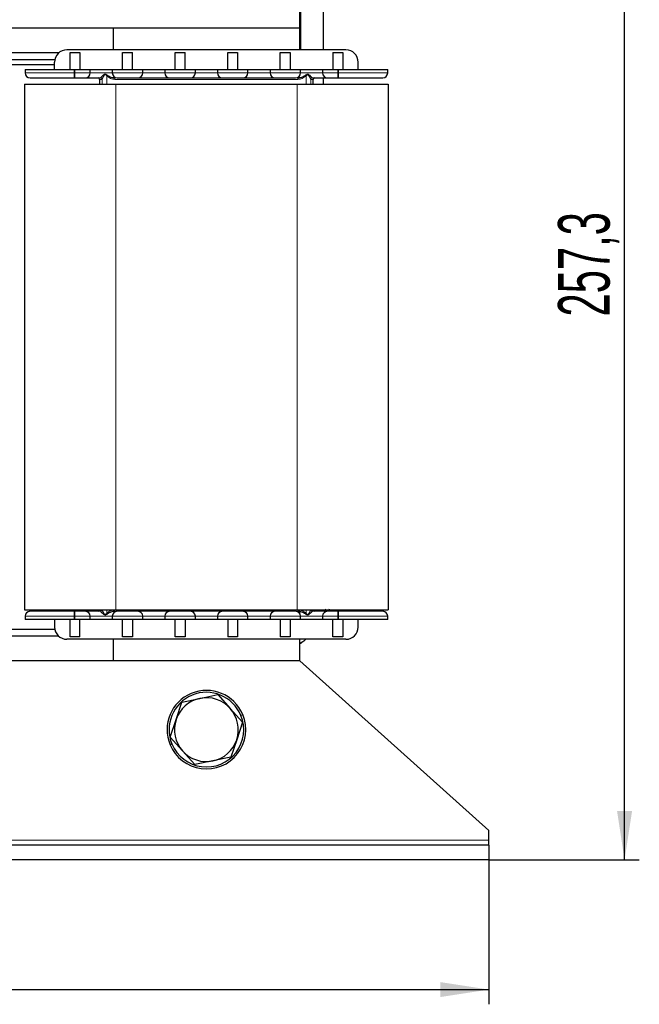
# Model space of a CAD drawing. Header units: millimetres. Extents: x 5 to 418, y 2 to 292.
# Tile 13 of 48: x 115 to 157, y 154 to 221. Entities that reach past the tile are written whole.
import ezdxf

# ---------------------------------------------------------------- set-up
doc = ezdxf.new("R2010")
doc.units = ezdxf.units.MM
doc.layers.add('SLD-0', color=7, linetype='Continuous')
doc.styles.add('SLDTEXTSTYLE0', font='TXT', dxfattribs={"width": 0.605})
doc.dimstyles.new('SLDDIMSTYLE0', dxfattribs={"dimtxt": 3.5, "dimasz": 3.302, "dimexe": 0, "dimexo": 0.0625, "dimgap": 0.875, "dimtad": 1, "dimlfac": 3, "dimrnd": 1e-09, "dimzin": 12, "dimdsep": 46, "dimtxsty": 'SLDTEXTSTYLE0', "dimsah": 1, "dimcen": 0.09, "dimadec": 0, "dimazin": 3, "dimtfac": 1, "dimtofl": 0, "dimtmove": 0, "dimatfit": 3, "dimfxl": 1, "dimfrac": 2, "dimtolj": 1, "dimtzin": 12, "dimarcsym": 0})
doc.dimstyles.new('SLDDIMSTYLE1', dxfattribs={"dimtxt": 3.5, "dimasz": 3.302, "dimexe": 0, "dimexo": 0.0625, "dimgap": 0.875, "dimtad": 1, "dimdec": 1, "dimlfac": 3, "dimrnd": 1e-09, "dimzin": 12, "dimdsep": 46, "dimtxsty": 'SLDTEXTSTYLE0', "dimsah": 1, "dimcen": 0.09, "dimadec": 0, "dimazin": 3, "dimtfac": 1, "dimtofl": 0, "dimtmove": 0, "dimatfit": 3, "dimfxl": 1, "dimfrac": 2, "dimtolj": 1, "dimtzin": 12, "dimarcsym": 0})

# ---------------------------------------------------------------- blocks, each defined once
blk = doc.blocks.new('_D')
at = {"layer": 'SLD-0'}
for p, q in [((58.013, 164.236), (58.013, 154.429)), ((147.013, 164.236), (147.013, 154.429)), ((58.013, 155.429), (147.013, 155.429))]:
    blk.add_line(p, q, dxfattribs=at)
for points in [[(58.013, 155.429), (61.315, 154.921), (61.315, 155.937)], [(147.013, 155.429), (143.711, 155.937), (143.711, 154.921)]]:
    blk.add_solid(points, dxfattribs=at)
at = {"layer": 'SLD-0', "insert": (98.503, 159.941), "char_height": 3.5, "attachment_point": 1, "style": 'SLDTEXTSTYLE0'}
blk.add_mtext('267', dxfattribs=at)
blk = doc.blocks.new('_D_1')
at = {"layer": 'SLD-0'}
for p, q in [((114.413, 250.007), (157.219, 250.007)), ((156.219, 164.236), (156.219, 250.007)), ((147.013, 164.236), (157.219, 164.236))]:
    blk.add_line(p, q, dxfattribs=at)
for points in [[(156.219, 250.007), (155.711, 246.705), (156.727, 246.705)], [(156.219, 164.236), (156.727, 167.538), (155.711, 167.538)]]:
    blk.add_solid(points, dxfattribs=at)
at = {"layer": 'SLD-0', "insert": (151.707, 201.106), "char_height": 3.5, "attachment_point": 1, "rotation": 90, "style": 'SLDTEXTSTYLE0'}
blk.add_mtext('257,3', dxfattribs=at)

msp = doc.modelspace()

# ---------------------------------------------------------------- linework, layer by layer
at = {"color": 7, "linetype": 'Continuous', "lineweight": 25}
for p, q in [((134.2296, 234.9858), (134.2296, 219.2025)), ((135.7963, 219.2025), (135.7963, 234.9858)), ((134.1796, 220.6692), (134.1796, 233.0025)), ((134.1796, 220.6692), (70.8463, 220.6692)), ((121.513, 220.6692), (121.513, 219.2025)), ((134.1796, 219.2025), (134.1796, 220.6692)), ((137.313, 219.2025), (118.3796, 219.2025)), ((117.838, 219.0025), (112.5212, 219.0025)), ((117.5631, 218.5358), (112.7961, 218.5358)), ((118.5963, 219.0358), (119.263, 219.0358)), ((118.5963, 217.8692), (118.5963, 219.0358)), ((119.263, 219.0358), (119.263, 217.8692)), ((122.163, 219.0358), (122.8296, 219.0358)), ((122.163, 217.8692), (122.163, 219.0358)), ((122.8296, 217.8692), (122.8296, 219.0358)), ((125.7296, 219.0358), (126.3963, 219.0358)), ((125.7296, 217.8692), (125.7296, 219.0358)), ((126.3963, 217.8692), (126.3963, 219.0358)), ((129.2963, 217.8692), (129.2963, 219.0358)), ((129.2963, 219.0358), (129.963, 219.0358)), ((129.963, 219.0358), (129.963, 217.8692)), ((132.863, 219.0358), (133.5296, 219.0358)), ((132.863, 217.8692), (132.863, 219.0358)), ((133.5296, 219.0358), (133.5296, 217.8692)), ((136.4296, 219.0358), (137.0963, 219.0358)), ((136.4296, 219.0358), (136.4296, 217.8692)), ((137.0963, 219.0358), (137.0963, 217.8692)), ((113.7796, 218.2025), (117.5463, 218.2025)), ((115.5463, 217.8692), (115.5463, 217.6358)), ((115.5463, 217.8692), (118.8796, 217.8692)), ((117.5463, 217.8692), (117.5463, 218.3692)), ((118.8796, 217.8692), (118.9296, 217.8692)), ((118.9296, 217.8692), (119.963, 217.8692)), ((119.963, 217.6358), (119.963, 217.8692)), ((119.963, 217.8692), (120.2861, 217.8692)), ((120.2861, 217.8692), (121.1398, 217.8692)), ((121.1398, 217.8692), (121.463, 217.8692)), ((121.463, 217.8692), (121.463, 217.6358)), ((121.463, 217.8692), (123.5296, 217.8692)), ((123.5296, 217.6358), (123.5296, 217.8692)), ((123.5296, 217.8692), (125.0296, 217.8692)), ((125.0296, 217.8692), (125.0296, 217.6358)), ((125.0296, 217.8692), (127.0963, 217.8692)), ((127.0963, 217.6358), (127.0963, 217.8692)), ((127.0963, 217.8692), (128.5963, 217.8692)), ((128.5963, 217.8692), (128.5963, 217.6358)), ((128.5963, 217.8692), (130.663, 217.8692)), ((130.663, 217.6358), (130.663, 217.8692)), ((130.663, 217.8692), (132.163, 217.8692)), ((132.163, 217.8692), (132.163, 217.6358)), ((132.163, 217.8692), (134.2296, 217.8692)), ((134.2296, 217.6358), (134.2296, 217.8692)), ((134.2296, 217.8692), (134.5528, 217.8692)), ((134.5528, 217.8692), (135.4065, 217.8692)), ((135.4065, 217.8692), (135.7296, 217.8692)), ((135.7296, 217.8692), (136.763, 217.8692)), ((135.7296, 217.8692), (135.7296, 217.6358)), ((136.763, 217.8692), (136.813, 217.8692)), ((136.813, 217.8692), (140.1463, 217.8692)), ((138.1463, 217.8692), (138.1463, 218.3692)), ((140.1463, 217.6358), (140.1463, 217.8692)), ((118.8796, 217.3025), (118.9296, 217.3025)), ((120.5963, 217.2025), (120.5963, 216.8692)), ((134.1191, 217.306), (134.0537, 217.3011)), ((135.0963, 216.8692), (135.0963, 217.2025)), ((135.7963, 216.8692), (135.7963, 217.3025)), ((136.763, 217.3025), (136.813, 217.3025)), ((115.513, 216.8692), (115.513, 181.2025)), ((115.513, 216.8692), (121.6963, 216.8692)), ((121.6963, 216.8692), (133.9963, 216.8692)), ((133.9963, 216.8692), (140.1796, 216.8692)), ((140.1796, 216.8692), (140.1796, 181.2025)), ((115.513, 181.2025), (121.6963, 181.2025)), ((118.3463, 181.2025), (118.3463, 181.1025)), ((118.9296, 181.1025), (118.8796, 181.1025)), ((121.5735, 181.099), (121.6389, 181.1039)), ((121.6963, 181.2025), (133.9963, 181.2025)), ((133.9963, 181.2025), (140.1796, 181.2025)), ((134.1796, 180.9448), (134.1796, 181.2025)), ((136.1796, 181.2358), (136.1403, 181.1025)), ((136.813, 181.1025), (136.763, 181.1025)), ((115.5463, 180.7692), (115.5463, 180.5358)), ((118.8796, 180.5358), (115.5463, 180.5358)), ((117.5463, 180.5358), (117.5463, 180.0358)), ((118.5963, 179.3692), (118.5963, 180.5358)), ((118.9296, 180.5358), (118.8796, 180.5358)), ((119.963, 180.5358), (118.9296, 180.5358)), ((119.263, 179.3692), (119.263, 180.5358)), ((119.963, 180.5358), (119.963, 180.7692)), ((120.2861, 180.5358), (119.963, 180.5358)), ((121.1398, 180.5358), (120.2861, 180.5358)), ((121.463, 180.5358), (121.1398, 180.5358)), ((121.463, 180.7692), (121.463, 180.5358)), ((123.5296, 180.5358), (121.463, 180.5358)), ((122.163, 179.3692), (122.163, 180.5358)), ((122.8296, 180.5358), (122.8296, 179.3692)), ((123.5296, 180.5358), (123.5296, 180.7692)), ((125.0296, 180.5358), (123.5296, 180.5358)), ((125.0296, 180.7692), (125.0296, 180.5358)), ((127.0963, 180.5358), (125.0296, 180.5358)), ((125.7296, 179.3692), (125.7296, 180.5358)), ((126.3963, 180.5358), (126.3963, 179.3692)), ((127.0963, 180.5358), (127.0963, 180.7692)), ((128.5963, 180.5358), (127.0963, 180.5358)), ((128.5963, 180.7692), (128.5963, 180.5358)), ((130.663, 180.5358), (128.5963, 180.5358)), ((129.2963, 180.5358), (129.2963, 179.3692)), ((129.963, 180.5358), (129.963, 179.3692)), ((130.663, 180.5358), (130.663, 180.7692)), ((132.163, 180.5358), (130.663, 180.5358)), ((132.163, 180.7692), (132.163, 180.5358)), ((134.2296, 180.5358), (132.163, 180.5358)), ((132.863, 180.5358), (132.863, 179.3692)), ((133.5296, 180.5358), (133.5296, 179.3692)), ((134.2296, 180.5358), (134.2296, 180.7692)), ((134.5528, 180.5358), (134.2296, 180.5358)), ((135.4065, 180.5358), (134.5528, 180.5358)), ((135.7296, 180.5358), (135.4065, 180.5358)), ((135.7296, 180.7692), (135.7296, 180.5358)), ((136.763, 180.5358), (135.7296, 180.5358)), ((136.4296, 179.3692), (136.4296, 180.5358)), ((136.813, 180.5358), (136.763, 180.5358)), ((140.1463, 180.5358), (136.813, 180.5358)), ((137.0963, 180.5358), (137.0963, 179.3692)), ((138.1463, 180.0358), (138.1463, 180.5358)), ((140.1463, 180.5358), (140.1463, 180.7692)), ((117.5631, 179.8692), (112.7961, 179.8692)), ((117.838, 179.4025), (112.5212, 179.4025)), ((137.313, 179.2025), (118.3796, 179.2025)), ((119.263, 179.3692), (118.5963, 179.3692)), ((121.513, 179.2025), (121.513, 177.7358)), ((122.8296, 179.3692), (122.163, 179.3692)), ((126.3963, 179.3692), (125.7296, 179.3692)), ((129.963, 179.3692), (129.2963, 179.3692)), ((133.5296, 179.3692), (132.863, 179.3692)), ((134.1796, 177.7358), (134.1796, 179.2025)), ((137.0963, 179.3692), (136.4296, 179.3692)), ((134.1796, 177.7358), (70.8463, 177.7358)), ((147.013, 166.2358), (134.1796, 177.7358)), ((126.1821, 174.9373), (127.4071, 175.1909)), ((127.4071, 175.1909), (128.632, 175.4444)), ((128.632, 175.4444), (129.4641, 174.5104)), ((125.7893, 173.7496), (126.1821, 174.9373)), ((129.4641, 174.5104), (130.2962, 173.5763)), ((125.3964, 172.562), (125.7893, 173.7496)), ((130.2962, 173.5763), (129.9033, 172.3887)), ((126.2285, 171.628), (125.3964, 172.562)), ((129.9033, 172.3887), (129.5105, 171.2011)), ((127.0606, 170.6939), (126.2285, 171.628)), ((129.5105, 171.2011), (128.2855, 170.9475)), ((128.2855, 170.9475), (127.0606, 170.6939)), ((147.013, 165.5692), (147.013, 166.2358)), ((147.013, 165.2358), (58.013, 165.2358)), ((147.013, 165.2358), (147.013, 165.5692)), ((147.013, 165.2358), (147.013, 164.2358)), ((147.013, 164.2358), (58.013, 164.2358))]:
    msp.add_line(p, q, dxfattribs=at)
at = {"color": 7, "linetype": 'Continuous', "lineweight": 18}
for p, q in [((118.8796, 217.6358), (118.8796, 217.8692)), ((118.9296, 217.8692), (118.9296, 217.6358)), ((136.763, 217.6358), (136.763, 217.8692)), ((136.813, 217.8692), (136.813, 217.6358)), ((115.5463, 217.6358), (118.8796, 217.6358)), ((118.8796, 217.3025), (118.8796, 217.6358)), ((118.9296, 217.6358), (118.8796, 217.6358)), ((118.9296, 217.6358), (119.963, 217.6358)), ((118.9296, 217.6358), (118.9296, 217.3025)), ((121.463, 217.6358), (119.963, 217.6358)), ((120.7668, 217.2025), (120.5963, 217.2025)), ((120.6669, 217.3025), (120.6701, 217.3083)), ((120.7668, 217.2025), (120.7708, 217.21)), ((120.7708, 216.8692), (120.7708, 217.21)), ((121.0865, 216.8692), (121.0865, 217.4402)), ((121.463, 217.6358), (123.5296, 217.6358)), ((134.0498, 217.2025), (121.6428, 217.2025)), ((125.0296, 217.6358), (123.5296, 217.6358)), ((125.0296, 217.6358), (127.0963, 217.6358)), ((128.5963, 217.6358), (127.0963, 217.6358)), ((128.5963, 217.6358), (130.663, 217.6358)), ((132.163, 217.6358), (130.663, 217.6358)), ((132.163, 217.6358), (134.2296, 217.6358)), ((135.7296, 217.6358), (134.2296, 217.6358)), ((134.6061, 216.8692), (134.6061, 217.4402)), ((134.9218, 216.8692), (134.9218, 217.21)), ((134.9258, 217.2025), (134.9218, 217.21)), ((135.0963, 217.2025), (134.9258, 217.2025)), ((135.0225, 217.3083), (135.0257, 217.3025)), ((135.7296, 217.6358), (136.763, 217.6358)), ((136.763, 217.3025), (136.763, 217.6358)), ((136.813, 217.6358), (136.763, 217.6358)), ((136.813, 217.6358), (136.813, 217.3025)), ((136.813, 217.6358), (140.1463, 217.6358)), ((121.6963, 216.8692), (121.6963, 181.2025)), ((133.9963, 216.8692), (133.9963, 181.2025)), ((118.8796, 180.7692), (118.8796, 181.1025)), ((118.9296, 181.1025), (118.9296, 180.7692)), ((120.6701, 181.0968), (120.6669, 181.1025)), ((120.7708, 181.195), (120.7708, 181.2025)), ((121.0865, 180.9648), (121.0865, 181.2025)), ((134.6061, 180.9648), (134.6061, 181.2025)), ((134.9218, 181.195), (134.9218, 181.2025)), ((135.0257, 181.1025), (135.0225, 181.0968)), ((135.8625, 181.1025), (135.9568, 181.2358)), ((136.763, 180.7692), (136.763, 181.1025)), ((136.813, 181.1025), (136.813, 180.7692)), ((118.8796, 180.7692), (115.5463, 180.7692)), ((118.8796, 180.7692), (118.9296, 180.7692)), ((118.8796, 180.5358), (118.8796, 180.7692)), ((119.963, 180.7692), (118.9296, 180.7692)), ((118.9296, 180.7692), (118.9296, 180.5358)), ((119.963, 180.7692), (121.463, 180.7692)), ((123.5296, 180.7692), (121.463, 180.7692)), ((123.5296, 180.7692), (125.0296, 180.7692)), ((127.0963, 180.7692), (125.0296, 180.7692)), ((127.0963, 180.7692), (128.5963, 180.7692)), ((130.663, 180.7692), (128.5963, 180.7692)), ((130.663, 180.7692), (132.163, 180.7692)), ((134.2296, 180.7692), (132.163, 180.7692)), ((134.2296, 180.7692), (135.7296, 180.7692)), ((136.763, 180.7692), (135.7296, 180.7692)), ((136.763, 180.7692), (136.813, 180.7692)), ((136.763, 180.5358), (136.763, 180.7692)), ((140.1463, 180.7692), (136.813, 180.7692)), ((136.813, 180.7692), (136.813, 180.5358)), ((130.1864, 174.0396), (130.3096, 174.0906)), ((125.5062, 172.0988), (125.383, 172.0477)), ((147.013, 165.5692), (106.6937, 165.5692))]:
    msp.add_line(p, q, dxfattribs=at)
at = {"color": 7, "linetype": 'Continuous', "lineweight": 25}
for centre, radius, start, end in [((118.3796, 218.3692), 0.8333, 90, 180), ((137.313, 218.3692), 0.8333, 0, 90), ((115.8796, 217.6358), 0.3333, 180, 270), ((119.6296, 217.6358), 0.3333, 270, 0), ((120.4963, 217.2025), 0.1, 0, 90), ((121.7963, 217.6358), 0.3333, 180, 270), ((123.1963, 217.6358), 0.3333, 270, 0), ((125.363, 217.6358), 0.3333, 180, 270), ((126.763, 217.6358), 0.3333, 270, 0), ((128.9296, 217.6358), 0.3333, 180, 270), ((130.3296, 217.6358), 0.3333, 270, 0), ((132.4963, 217.6358), 0.3333, 180, 270), ((133.8963, 217.6358), 0.3333, 270, 0), ((135.1963, 217.2025), 0.1, 90, 180), ((136.063, 217.6358), 0.3333, 180, 270), ((139.813, 217.6358), 0.3333, 270, 0), ((115.8796, 180.7692), 0.3333, 90, 180), ((119.6296, 180.7692), 0.3333, 0, 90), ((120.4963, 181.2025), 0.1, 270, 0), ((121.7963, 180.7692), 0.3333, 90, 180), ((123.1963, 180.7692), 0.3333, 0, 90), ((125.363, 180.7692), 0.3333, 90, 180), ((126.763, 180.7692), 0.3333, 0, 90), ((128.9296, 180.7692), 0.3333, 90, 180), ((130.3296, 180.7692), 0.3333, 0, 90), ((132.4963, 180.7692), 0.3333, 90, 180), ((133.8963, 180.7692), 0.3333, 0, 90), ((135.1963, 181.2025), 0.1, 180, 270), ((136.063, 180.7692), 0.3333, 90, 180), ((139.813, 180.7692), 0.3333, 0, 90), ((118.3796, 180.0358), 0.8333, 180, 270), ((137.313, 180.0358), 0.8333, 270, 0), ((127.8463, 173.0692), 2.6667, 22.522674, 202.522674), ((127.8463, 173.0692), 2.5333, 22.522674, 202.522674), ((127.8463, 173.0692), 2.1667, 101.695734, 161.695734), ((127.8463, 173.0692), 2.1667, 41.695734, 101.695734), ((127.8463, 173.0692), 2.1667, 341.695734, 41.695734), ((127.8463, 173.0692), 2.6667, 202.522674, 22.522674), ((127.8463, 173.0692), 2.5333, 202.522674, 22.522674), ((127.8463, 173.0692), 2.1667, 161.695734, 221.695734), ((127.8463, 173.0692), 2.1667, 281.695734, 341.695734), ((127.8463, 173.0692), 2.1667, 221.695734, 281.695734)]:
    msp.add_arc(centre, radius, start, end, dxfattribs=at)
at = {"color": 7, "linetype": 'Continuous', "lineweight": 18}
for centre, radius, start, end in [((120.6668, 217.2026), 0.0999, 359.964664, 89.96462), ((120.6706, 217.2081), 0.1002, 1.093171, 90.274928), ((119.5795, 218.8853), 2.0879, 316.20203, 317.894524), ((121.1113, 217.2274), 0.5321, 357.313207, 8.108605), ((134.5813, 217.2274), 0.5321, 171.891395, 182.686793), ((136.1131, 218.8853), 2.0879, 222.105476, 223.79797), ((135.022, 217.2081), 0.1002, 89.724728, 178.906826), ((135.0258, 217.2026), 0.0999, 90.03543, 180.035336), ((120.6668, 181.2024), 0.0999, 270.03538, 0.035336), ((120.6706, 181.1969), 0.1002, 269.724728, 358.906826), ((121.1113, 181.1776), 0.5321, 351.891395, 2.686793), ((134.5813, 181.1776), 0.5321, 177.313207, 188.108605), ((135.022, 181.1969), 0.1002, 181.093171, 270.274928), ((135.0258, 181.2024), 0.0999, 179.964664, 269.96462), ((119.5795, 179.5197), 2.0879, 42.105476, 43.79797), ((136.1131, 179.5197), 2.0879, 136.20203, 137.894524)]:
    msp.add_arc(centre, radius, start, end, dxfattribs=at)
at = {"color": 7, "linetype": 'Continuous', "lineweight": 25}
for points, knots in [([(115.8796, 217.3025), (115.9197, 217.3025), (115.9814, 217.3025), (116.3555, 217.3025), (116.7426, 217.3025), (117.2233, 217.3025), (117.9217, 217.3025), (118.5023, 217.3025), (118.8796, 217.3025)], [0, 0, 0, 0, 0.2394568, 0.3683607, 0.5, 0.6316393, 0.7605432, 1, 1, 1, 1]), ([(118.9296, 217.3025), (119.0177, 217.3025), (119.1536, 217.3025), (119.3167, 217.3025), (119.4281, 217.3025), (119.5185, 217.3025), (119.6057, 217.3025), (119.6202, 217.3025), (119.6296, 217.3025)], [0, 0, 0, 0, 0.2394429, 0.3696399, 0.4999999, 0.630197, 0.7605571, 1, 1, 1, 1]), ([(119.6296, 217.3025), (119.6439, 217.3025), (119.6736, 217.3025), (119.9121, 217.3025), (120.2603, 217.3025), (120.5348, 217.3025), (120.6669, 217.3025)], [0, 0, 0, 0, 0.2406499, 0.5, 0.7593501, 1, 1, 1, 1]), ([(121.1285, 217.4854), (121.207, 217.4363), (121.3638, 217.3383), (121.5468, 217.3144), (121.6381, 217.3025)], [0, 0, 0, 0, 0.5009653, 1, 1, 1, 1]), ([(121.7963, 217.3025), (121.8057, 217.3025), (121.8202, 217.3025), (121.9074, 217.3025), (121.9978, 217.3025), (122.1092, 217.3025), (122.2723, 217.3025), (122.4963, 217.3025), (122.7202, 217.3025), (122.8834, 217.3025), (122.9947, 217.3025), (123.0852, 217.3025), (123.1724, 217.3025), (123.1869, 217.3025), (123.1963, 217.3025)], [0, 0, 0, 0, 0.1197215, 0.18482, 0.25, 0.3150985, 0.3802785, 0.5, 0.6197215, 0.68482, 0.75, 0.8150985, 0.8802785, 1, 1, 1, 1]), ([(123.1963, 217.3025), (123.2109, 217.3025), (123.2333, 217.3025), (123.3682, 217.3025), (123.5082, 217.3025), (123.6806, 217.3025), (123.933, 217.3025), (124.2796, 217.3025), (124.6262, 217.3025), (124.8787, 217.3025), (125.051, 217.3025), (125.1911, 217.3025), (125.326, 217.3025), (125.3484, 217.3025), (125.363, 217.3025)], [0, 0, 0, 0, 0.1197215, 0.1848344, 0.25, 0.3151129, 0.3802785, 0.5, 0.6197215, 0.6848344, 0.75, 0.8151129, 0.8802785, 1, 1, 1, 1]), ([(125.363, 217.3025), (125.3724, 217.3025), (125.3869, 217.3025), (125.474, 217.3025), (125.5645, 217.3025), (125.6759, 217.3025), (125.839, 217.3025), (126.063, 217.3025), (126.2869, 217.3025), (126.45, 217.3025), (126.5614, 217.3025), (126.6519, 217.3025), (126.739, 217.3025), (126.7536, 217.3025), (126.763, 217.3025)], [0, 0, 0, 0, 0.1197215, 0.18482, 0.25, 0.3150985, 0.3802785, 0.5, 0.6197215, 0.68482, 0.75, 0.8150985, 0.8802785, 1, 1, 1, 1]), ([(126.763, 217.3025), (126.7775, 217.3025), (126.8, 217.3025), (126.9349, 217.3025), (127.0748, 217.3025), (127.2472, 217.3025), (127.4997, 217.3025), (127.8463, 217.3025), (128.1929, 217.3025), (128.4453, 217.3025), (128.6177, 217.3025), (128.7577, 217.3025), (128.8926, 217.3025), (128.9151, 217.3025), (128.9296, 217.3025)], [0, 0, 0, 0, 0.11972147, 0.18483439, 0.24999998, 0.31511292, 0.38027853, 0.5, 0.61972147, 0.68483439, 0.74999998, 0.81511292, 0.88027853, 1, 1, 1, 1]), ([(128.9296, 217.3025), (128.939, 217.3025), (128.9536, 217.3025), (129.0407, 217.3025), (129.1311, 217.3025), (129.2425, 217.3025), (129.4057, 217.3025), (129.6296, 217.3025), (129.8536, 217.3025), (130.0167, 217.3025), (130.1281, 217.3025), (130.2185, 217.3025), (130.3057, 217.3025), (130.3202, 217.3025), (130.3296, 217.3025)], [0, 0, 0, 0, 0.1197215, 0.18482, 0.25, 0.3150985, 0.3802785, 0.5, 0.6197215, 0.68482, 0.75, 0.8150985, 0.8802785, 1, 1, 1, 1]), ([(130.3296, 217.3025), (130.3442, 217.3025), (130.3667, 217.3025), (130.5015, 217.3025), (130.6415, 217.3025), (130.8139, 217.3025), (131.0664, 217.3025), (131.413, 217.3025), (131.7595, 217.3025), (132.012, 217.3025), (132.1844, 217.3025), (132.3244, 217.3025), (132.4593, 217.3025), (132.4818, 217.3025), (132.4963, 217.3025)], [0, 0, 0, 0, 0.1197215, 0.1848344, 0.25, 0.3151129, 0.3802785, 0.5, 0.6197215, 0.6848344, 0.75, 0.8151129, 0.8802785, 1, 1, 1, 1]), ([(132.4963, 217.3025), (132.5057, 217.3025), (132.5202, 217.3025), (132.6074, 217.3025), (132.6978, 217.3025), (132.8092, 217.3025), (132.9723, 217.3025), (133.1963, 217.3025), (133.4202, 217.3025), (133.5834, 217.3025), (133.6947, 217.3025), (133.7852, 217.3025), (133.8724, 217.3025), (133.8869, 217.3025), (133.8963, 217.3025)], [0, 0, 0, 0, 0.1197215, 0.18482, 0.25, 0.3150985, 0.3802785, 0.5, 0.6197215, 0.68482, 0.75, 0.8150985, 0.8802785, 1, 1, 1, 1]), ([(134.0545, 217.3025), (134.1459, 217.3144), (134.3288, 217.3383), (134.4856, 217.4363), (134.5641, 217.4854)], [0, 0, 0, 0, 0.4990347, 1, 1, 1, 1]), ([(134.6061, 217.4402), (134.6231, 217.4617), (134.6484, 217.4938), (134.6815, 217.5245), (134.7, 217.531), (134.7096, 217.5318), (134.719, 217.53), (134.7341, 217.5229), (134.7551, 217.5025), (134.7834, 217.4656), (134.8042, 217.4309), (134.8412, 217.3672), (134.878, 217.3015), (134.9128, 217.2358), (134.919, 217.2182), (134.9218, 217.21)], [0, 0, 0, 0, 0.1262808, 0.189118, 0.2049233, 0.2201084, 0.2355606, 0.252124, 0.3018888, 0.3770218, 0.4812077, 0.5022073, 0.7507987, 0.8829381, 1, 1, 1, 1]), ([(135.0257, 217.3025), (135.1578, 217.3025), (135.4324, 217.3025), (135.7805, 217.3025), (136.019, 217.3025), (136.0487, 217.3025), (136.063, 217.3025)], [0, 0, 0, 0, 0.2406499, 0.5, 0.7593501, 1, 1, 1, 1]), ([(136.063, 217.3025), (136.0724, 217.3025), (136.0869, 217.3025), (136.174, 217.3025), (136.2645, 217.3025), (136.3759, 217.3025), (136.539, 217.3025), (136.6749, 217.3025), (136.763, 217.3025)], [0, 0, 0, 0, 0.2394429, 0.3696399, 0.4999999, 0.630197, 0.7605571, 1, 1, 1, 1]), ([(136.813, 217.3025), (137.1904, 217.3025), (137.7709, 217.3025), (138.4694, 217.3025), (138.95, 217.3025), (139.3372, 217.3025), (139.7113, 217.3025), (139.7729, 217.3025), (139.813, 217.3025)], [0, 0, 0, 0, 0.2394568, 0.3683607, 0.5, 0.6316393, 0.7605432, 1, 1, 1, 1]), ([(118.8796, 181.1025), (118.5023, 181.1025), (117.9217, 181.1025), (117.2233, 181.1025), (116.7426, 181.1025), (116.3555, 181.1025), (115.9814, 181.1025), (115.9197, 181.1025), (115.8796, 181.1025)], [0, 0, 0, 0, 0.2394568, 0.3683607, 0.5, 0.6316393, 0.7605432, 1, 1, 1, 1]), ([(119.6296, 181.1025), (119.6202, 181.1025), (119.6057, 181.1025), (119.5186, 181.1025), (119.4281, 181.1025), (119.3167, 181.1025), (119.1536, 181.1025), (119.0177, 181.1025), (118.9296, 181.1025)], [0, 0, 0, 0, 0.2394429, 0.3696399, 0.4999999, 0.630197, 0.7605571, 1, 1, 1, 1]), ([(120.6669, 181.1025), (120.5348, 181.1025), (120.2603, 181.1025), (119.9121, 181.1025), (119.6736, 181.1025), (119.6439, 181.1025), (119.6296, 181.1025)], [0, 0, 0, 0, 0.2406499, 0.5, 0.7593501, 1, 1, 1, 1]), ([(121.0865, 180.9648), (121.0696, 180.9433), (121.0442, 180.9112), (121.0111, 180.8806), (120.9926, 180.874), (120.983, 180.8732), (120.9736, 180.875), (120.9585, 180.8821), (120.9375, 180.9025), (120.9092, 180.9394), (120.8884, 180.9741), (120.8514, 181.0378), (120.8146, 181.1035), (120.7798, 181.1692), (120.7737, 181.1868), (120.7708, 181.195)], [0, 0, 0, 0, 0.1262808, 0.189118, 0.2049233, 0.2201084, 0.2355606, 0.252124, 0.3018888, 0.3770218, 0.4812077, 0.5022073, 0.7507987, 0.8829381, 1, 1, 1, 1]), ([(121.6381, 181.1025), (121.5468, 181.0906), (121.3638, 181.0667), (121.207, 180.9687), (121.1285, 180.9196)], [0, 0, 0, 0, 0.4990347, 1, 1, 1, 1]), ([(123.1963, 181.1025), (123.1869, 181.1025), (123.1724, 181.1025), (123.0852, 181.1025), (122.9948, 181.1025), (122.8834, 181.1025), (122.7203, 181.1025), (122.4963, 181.1025), (122.2724, 181.1025), (122.1093, 181.1025), (121.9979, 181.1025), (121.9074, 181.1025), (121.8202, 181.1025), (121.8057, 181.1025), (121.7963, 181.1025)], [0, 0, 0, 0, 0.1197215, 0.18482, 0.25, 0.3150985, 0.3802785, 0.5, 0.6197215, 0.68482, 0.75, 0.8150985, 0.8802785, 1, 1, 1, 1]), ([(125.363, 181.1025), (125.3484, 181.1025), (125.326, 181.1025), (125.1911, 181.1025), (125.0511, 181.1025), (124.8787, 181.1025), (124.6263, 181.1025), (124.2796, 181.1025), (123.9331, 181.1025), (123.6806, 181.1025), (123.5083, 181.1025), (123.3682, 181.1025), (123.2333, 181.1025), (123.2109, 181.1025), (123.1963, 181.1025)], [0, 0, 0, 0, 0.1197215, 0.1848344, 0.25, 0.3151129, 0.3802785, 0.5, 0.6197215, 0.6848344, 0.75, 0.8151129, 0.8802785, 1, 1, 1, 1]), ([(126.763, 181.1025), (126.7536, 181.1025), (126.7391, 181.1025), (126.6519, 181.1025), (126.5615, 181.1025), (126.4501, 181.1025), (126.287, 181.1025), (126.063, 181.1025), (125.8391, 181.1025), (125.6759, 181.1025), (125.5646, 181.1025), (125.4741, 181.1025), (125.3869, 181.1025), (125.3724, 181.1025), (125.363, 181.1025)], [0, 0, 0, 0, 0.1197215, 0.18482, 0.25, 0.3150985, 0.3802785, 0.5, 0.6197215, 0.68482, 0.75, 0.8150985, 0.8802785, 1, 1, 1, 1]), ([(128.9296, 181.1025), (128.9151, 181.1025), (128.8926, 181.1025), (128.7578, 181.1025), (128.6178, 181.1025), (128.4454, 181.1025), (128.1929, 181.1025), (127.8463, 181.1025), (127.4997, 181.1025), (127.2473, 181.1025), (127.0749, 181.1025), (126.9349, 181.1025), (126.8, 181.1025), (126.7775, 181.1025), (126.763, 181.1025)], [0, 0, 0, 0, 0.1197215, 0.1848344, 0.25, 0.3151129, 0.3802785, 0.5, 0.6197215, 0.6848344, 0.75, 0.8151129, 0.8802785, 1, 1, 1, 1]), ([(130.3296, 181.1025), (130.3202, 181.1025), (130.3057, 181.1025), (130.2186, 181.1025), (130.1281, 181.1025), (130.0167, 181.1025), (129.8536, 181.1025), (129.6296, 181.1025), (129.4057, 181.1025), (129.2426, 181.1025), (129.1312, 181.1025), (129.0407, 181.1025), (128.9536, 181.1025), (128.939, 181.1025), (128.9296, 181.1025)], [0, 0, 0, 0, 0.1197215, 0.18482, 0.25, 0.3150985, 0.3802785, 0.5, 0.6197215, 0.68482, 0.75, 0.8150985, 0.8802785, 1, 1, 1, 1]), ([(132.4963, 181.1025), (132.4818, 181.1025), (132.4593, 181.1025), (132.3244, 181.1025), (132.1844, 181.1025), (132.0121, 181.1025), (131.7596, 181.1025), (131.413, 181.1025), (131.0664, 181.1025), (130.8139, 181.1025), (130.6416, 181.1025), (130.5016, 181.1025), (130.3667, 181.1025), (130.3442, 181.1025), (130.3296, 181.1025)], [0, 0, 0, 0, 0.1197215, 0.1848344, 0.25, 0.3151129, 0.3802785, 0.5, 0.6197215, 0.6848344, 0.75, 0.8151129, 0.8802785, 1, 1, 1, 1]), ([(133.8963, 181.1025), (133.8869, 181.1025), (133.8724, 181.1025), (133.7852, 181.1025), (133.6948, 181.1025), (133.5834, 181.1025), (133.4203, 181.1025), (133.1963, 181.1025), (132.9724, 181.1025), (132.8093, 181.1025), (132.6979, 181.1025), (132.6074, 181.1025), (132.5202, 181.1025), (132.5057, 181.1025), (132.4963, 181.1025)], [0, 0, 0, 0, 0.1197215, 0.18482, 0.25, 0.3150985, 0.3802785, 0.5, 0.6197215, 0.68482, 0.75, 0.8150985, 0.8802785, 1, 1, 1, 1]), ([(134.5641, 180.9196), (134.4856, 180.9687), (134.3288, 181.0667), (134.1459, 181.0906), (134.0545, 181.1025)], [0, 0, 0, 0, 0.5009653, 1, 1, 1, 1]), ([(136.063, 181.1025), (136.0487, 181.1025), (136.019, 181.1025), (135.7805, 181.1025), (135.4324, 181.1025), (135.1578, 181.1025), (135.0257, 181.1025)], [0, 0, 0, 0, 0.2406499, 0.5, 0.7593501, 1, 1, 1, 1]), ([(136.763, 181.1025), (136.6749, 181.1025), (136.5391, 181.1025), (136.3759, 181.1025), (136.2646, 181.1025), (136.1741, 181.1025), (136.0869, 181.1025), (136.0724, 181.1025), (136.063, 181.1025)], [0, 0, 0, 0, 0.23944295, 0.36963993, 0.49999993, 0.63019699, 0.76055705, 1, 1, 1, 1]), ([(139.813, 181.1025), (139.7729, 181.1025), (139.7113, 181.1025), (139.3372, 181.1025), (138.95, 181.1025), (138.4694, 181.1025), (137.7709, 181.1025), (137.1904, 181.1025), (136.813, 181.1025)], [0, 0, 0, 0, 0.2394568, 0.3683607, 0.5, 0.6316393, 0.7605432, 1, 1, 1, 1]), ([(134.6023, 179.2025), (134.534, 179.1467), (134.4016, 179.0385), (134.252, 178.9471), (134.1796, 178.9028)], [0, 0, 0, 0, 0.5161851, 1, 1, 1, 1]), ([(134.1796, 178.8961), (134.2038, 178.911), (134.2603, 178.9459), (134.3096, 178.983), (134.3379, 179.0043)], [0, 0, 0, 0, 0.4273153, 1, 1, 1, 1])]:
    msp.add_open_spline(points, degree=3, knots=knots, dxfattribs=at)
at = {"color": 7, "linetype": 'Continuous', "lineweight": 18}
for points, knots in [([(120.6701, 217.3083), (120.6745, 217.3158), (120.6834, 217.3311), (120.7404, 217.3907), (120.8156, 217.4619), (120.891, 217.5204), (120.9376, 217.5468), (120.9764, 217.558), (121.0149, 217.5527), (121.0664, 217.5296), (121.1024, 217.504), (121.1285, 217.4854)], [0, 0, 0, 0, 0.1228071, 0.2469155, 0.5037494, 0.6264658, 0.6883535, 0.7494885, 0.8086874, 0.8612361, 1, 1, 1, 1]), ([(120.7708, 217.21), (120.7737, 217.2182), (120.7798, 217.2358), (120.8146, 217.3016), (120.8681, 217.3961), (120.9191, 217.4844), (120.9585, 217.523), (120.9736, 217.53), (120.9831, 217.5318), (120.9926, 217.531), (121.0111, 217.5244), (121.0442, 217.4938), (121.0696, 217.4617), (121.0865, 217.4402)], [0, 0, 0, 0, 0.1171079, 0.2492797, 0.4979487, 0.6980449, 0.7477969, 0.7643795, 0.7798413, 0.7950263, 0.810823, 0.8736798, 1, 1, 1, 1]), ([(121.0865, 217.4402), (121.1684, 217.3768), (121.2925, 217.2807), (121.4899, 217.2132), (121.5928, 217.206), (121.6428, 217.2025)], [0, 0, 0, 0, 0.4995274, 0.7570531, 1, 1, 1, 1]), ([(134.0498, 217.2025), (134.0998, 217.206), (134.2027, 217.2132), (134.4002, 217.2807), (134.5242, 217.3768), (134.6061, 217.4402)], [0, 0, 0, 0, 0.24300763, 0.50047398, 1, 1, 1, 1]), ([(134.5641, 217.4854), (134.5887, 217.5029), (134.6257, 217.5291), (134.6774, 217.5525), (134.7165, 217.5579), (134.781, 217.5387), (134.8678, 217.4688), (134.9531, 217.3901), (135.0093, 217.3309), (135.0181, 217.3158), (135.0225, 217.3083)], [0, 0, 0, 0, 0.131027, 0.1967098, 0.2514104, 0.3068303, 0.5014157, 0.7543092, 0.8771233, 1, 1, 1, 1]), ([(121.1285, 180.9196), (121.1039, 180.9021), (121.0669, 180.8759), (121.0153, 180.8525), (120.9761, 180.8471), (120.9116, 180.8663), (120.8249, 180.9362), (120.7395, 181.0149), (120.6833, 181.0741), (120.6745, 181.0892), (120.6701, 181.0968)], [0, 0, 0, 0, 0.131027, 0.1967098, 0.2514104, 0.3068303, 0.5014157, 0.7543092, 0.8771233, 1, 1, 1, 1]), ([(121.6428, 181.2025), (121.5928, 181.199), (121.4899, 181.1918), (121.2925, 181.1243), (121.1684, 181.0282), (121.0865, 180.9648)], [0, 0, 0, 0, 0.2430076, 0.500474, 1, 1, 1, 1]), ([(134.6061, 180.9648), (134.5242, 181.0282), (134.4002, 181.1243), (134.2027, 181.1918), (134.0998, 181.199), (134.0498, 181.2025)], [0, 0, 0, 0, 0.49952741, 0.75705307, 1, 1, 1, 1]), ([(135.0225, 181.0968), (135.0181, 181.0892), (135.0092, 181.0739), (134.9522, 181.0143), (134.877, 180.9431), (134.8016, 180.8846), (134.755, 180.8582), (134.7162, 180.847), (134.6777, 180.8523), (134.6262, 180.8754), (134.5902, 180.9011), (134.5641, 180.9196)], [0, 0, 0, 0, 0.1228071, 0.2469155, 0.5037494, 0.6264658, 0.6883535, 0.7494885, 0.8086874, 0.8612361, 1, 1, 1, 1]), ([(134.9218, 181.195), (134.919, 181.1868), (134.9128, 181.1692), (134.8781, 181.1034), (134.8245, 181.0089), (134.7736, 180.9206), (134.7341, 180.8821), (134.719, 180.875), (134.7096, 180.8732), (134.7, 180.874), (134.6815, 180.8806), (134.6484, 180.9112), (134.6231, 180.9433), (134.6061, 180.9648)], [0, 0, 0, 0, 0.1171079, 0.2492797, 0.4979487, 0.6980449, 0.7477969, 0.7643795, 0.7798413, 0.7950263, 0.810823, 0.8736798, 1, 1, 1, 1])]:
    msp.add_open_spline(points, degree=3, knots=knots, dxfattribs=at)

# ---------------------------------------------------------------- dimensions: what is measured, and where the dimension line sits
at = {"layer": 'SLD-0'}
dim = msp.add_linear_dim(base=(156.2188, 250.0065), p1=(147.013, 164.2358), p2=(114.413, 250.0065), angle=90, dimstyle='SLDDIMSTYLE1', dxfattribs=at)
dim.commit()
dim.dimension.update_dxf_attribs({"geometry": '_D_1', "text_midpoint": (156.2188, 207.1212), "dimtype": 160})
dim = msp.add_linear_dim(base=(147.013, 155.4289), p1=(58.013, 164.2358), p2=(147.013, 164.2358), dimstyle='SLDDIMSTYLE0', dxfattribs=at)
dim.commit()
dim.dimension.update_dxf_attribs({"geometry": '_D', "text_midpoint": (102.513, 155.4289), "dimtype": 160})

doc.saveas('drawing.dxf')
